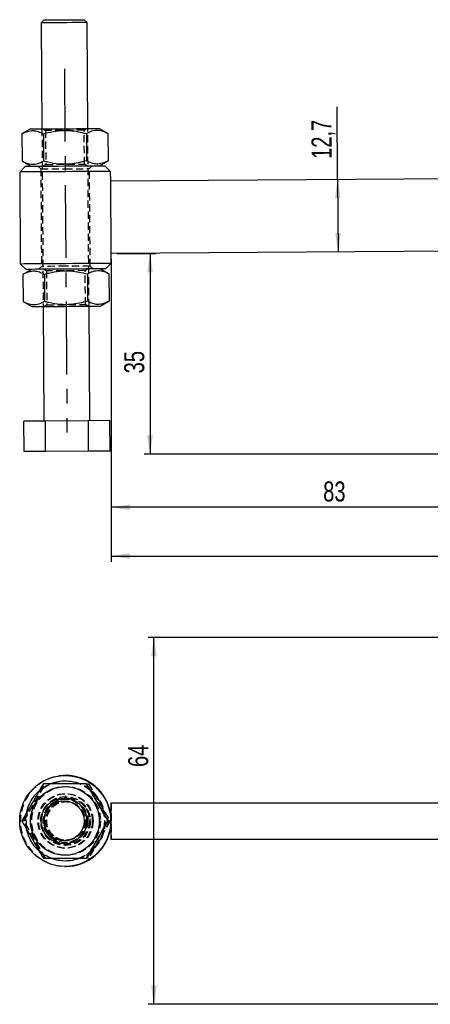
# Model space of a CAD drawing. Extents: x 26 to 331, y 10 to 281.
# Tile 4 of 9: x 28 to 99, y 108 to 280. Entities that reach past the tile are written whole.
import ezdxf

# ---------------------------------------------------------------- set-up
doc = ezdxf.new("R2010")
doc.units = 0
doc.linetypes.add('CENTERX2', pattern=[20.32, 12.7, -2.54, 2.54, -2.54])
doc.linetypes.add('HIDDEN', pattern=[1.905, 1.27, -0.635])
doc.layers.get('0').update_dxf_attribs({"linetype": 'CONTINUOUS'})
doc.layers.add('FORMATO', color=179, linetype='CONTINUOUS')
doc.styles.add('SLDTEXTSTYLE0', font='TXT', dxfattribs={"width": 0.75})
doc.dimstyles.new('SLDDIMSTYLE0', dxfattribs={"dimtxt": 3.5, "dimasz": 3.302, "dimexe": 0, "dimexo": 0.0625, "dimgap": 0.875, "dimtad": 1, "dimdec": 0, "dimrnd": 1e-09, "dimzin": 12, "dimtxsty": 'SLDTEXTSTYLE0', "dimsah": 1, "dimcen": 0.09, "dimazin": 3, "dimtfac": 1, "dimtdec": 0, "dimtofl": 0, "dimtmove": 0, "dimatfit": 3, "dimtolj": 1, "dimtzin": 12})
doc.dimstyles.new('SLDDIMSTYLE1', dxfattribs={"dimtxt": 3.5, "dimasz": 3.302, "dimexe": 0, "dimexo": 0.0625, "dimgap": 0.875, "dimtad": 1, "dimdec": 0, "dimrnd": 1e-09, "dimzin": 12, "dimtxsty": 'SLDTEXTSTYLE0', "dimsah": 1, "dimcen": 0.09, "dimazin": 3, "dimtfac": 1, "dimtofl": 0, "dimtmove": 0, "dimatfit": 3, "dimtolj": 1, "dimtzin": 12})
doc.dimstyles.new('SLDDIMSTYLE2', dxfattribs={"dimtxt": 3.5, "dimasz": 3.302, "dimexe": 0, "dimexo": 0.0625, "dimgap": 0.875, "dimtad": 1, "dimdec": 3, "dimrnd": 1e-09, "dimzin": 12, "dimtxsty": 'SLDTEXTSTYLE0', "dimsah": 1, "dimcen": 0.09, "dimazin": 3, "dimtfac": 1, "dimtdec": 3, "dimtofl": 0, "dimtmove": 0, "dimatfit": 3, "dimtolj": 1, "dimtzin": 12})

# ---------------------------------------------------------------- blocks, each defined once
blk = doc.blocks.new('_D')
at = {"layer": 'FORMATO'}
for p, q in [((44.66, 238.95), (51.44, 238.95)), ((50.44, 238.95), (50.44, 203.92)), ((126.18, 203.92), (49.44, 203.92))]:
    blk.add_line(p, q, dxfattribs=at)
for points in [[(50.44, 238.95), (49.93, 235.65), (50.95, 235.65)], [(50.44, 203.92), (50.95, 207.22), (49.93, 207.22)]]:
    blk.add_solid(points, dxfattribs=at)
at = {"layer": 'FORMATO', "insert": (45.93, 218.05), "char_height": 3.5, "attachment_point": 1, "rotation": 90, "style": 'SLDTEXTSTYLE0'}
blk.add_mtext('35', dxfattribs=at)
blk = doc.blocks.new('_D_1')
at = {"layer": 'FORMATO'}
for p, q in [((43.66, 237.95), (43.66, 193.68)), ((127.18, 202.92), (127.18, 193.68)), ((127.18, 194.68), (43.66, 194.68))]:
    blk.add_line(p, q, dxfattribs=at)
for points in [[(43.66, 194.68), (46.96, 194.17), (46.96, 195.18)], [(127.18, 194.68), (123.88, 195.18), (123.88, 194.17)]]:
    blk.add_solid(points, dxfattribs=at)
at = {"layer": 'FORMATO', "insert": (80.67, 199.19), "char_height": 3.5, "attachment_point": 1, "style": 'SLDTEXTSTYLE0'}
blk.add_mtext('83', dxfattribs=at)
blk = doc.blocks.new('_D_2')
at = {"layer": 'FORMATO'}
for p, q in [((311.82, 252.61), (311.82, 185.16)), ((43.66, 237.95), (43.66, 185.16)), ((43.66, 186.16), (311.82, 186.16))]:
    blk.add_line(p, q, dxfattribs=at)
for points in [[(43.66, 186.16), (46.96, 185.66), (46.96, 186.67)], [(311.82, 186.16), (308.51, 186.67), (308.51, 185.66)]]:
    blk.add_solid(points, dxfattribs=at)
at = {"layer": 'FORMATO', "insert": (170.91, 190.68), "char_height": 3.5, "attachment_point": 1, "style": 'SLDTEXTSTYLE0'}
blk.add_mtext('268', dxfattribs=at)
blk = doc.blocks.new('_D_5')
at = {"layer": 'FORMATO'}
for q in [(83.1, 264.54), (83.28, 239.23)]:
    blk.add_line((83.19, 251.93), q, dxfattribs=at)
for points in [[(83.19, 251.93), (82.7, 248.62), (83.72, 248.63)], [(83.28, 239.23), (83.76, 242.53), (82.75, 242.53)]]:
    blk.add_solid(points, dxfattribs=at)
at = {"layer": 'FORMATO', "insert": (78.65, 255.46), "char_height": 3.5, "attachment_point": 1, "rotation": 90.4032, "style": 'SLDTEXTSTYLE0'}
blk.add_mtext('12,7', dxfattribs=at)
blk = doc.blocks.new('_D_8')
at = {"layer": 'FORMATO'}
for p, q in [((128.97, 171.94), (50.13, 171.94)), ((51.13, 107.94), (51.13, 171.94)), ((128.97, 107.94), (50.13, 107.94))]:
    blk.add_line(p, q, dxfattribs=at)
for points in [[(51.13, 171.94), (50.62, 168.64), (51.64, 168.64)], [(51.13, 107.94), (51.64, 111.24), (50.62, 111.24)]]:
    blk.add_solid(points, dxfattribs=at)
at = {"layer": 'FORMATO', "insert": (46.62, 149.35), "char_height": 3.5, "attachment_point": 1, "rotation": 90, "style": 'SLDTEXTSTYLE0'}
blk.add_mtext('64', dxfattribs=at)

msp = doc.modelspace()

# ---------------------------------------------------------------- linework, layer by layer
at = {"color": 7, "linetype": 'CONTINUOUS'}
for p, q in [((31.935874, 279.717627), (31.439405, 279.214124)), ((31.439405, 279.214124), (31.569589, 260.714578)), ((39.439205, 279.270421), (38.935694, 279.766883)), ((39.569389, 260.770875), (39.439205, 279.270421)), ((29.569637, 260.700504), (28.070237, 259.820699)), ((28.070237, 259.820699), (28.103742, 255.059282)), ((31.822923, 259.847107), (31.856428, 255.085691)), ((39.328288, 259.899925), (39.361793, 255.138508)), ((43.080974, 259.926333), (41.569341, 260.784949)), ((43.080974, 259.926333), (43.114479, 255.164917)), ((28.103742, 255.059282), (29.615376, 254.200666)), ((41.61508, 254.285111), (43.114479, 255.164917)), ((28.677899, 254.194069), (27.68496, 253.187056)), ((27.68496, 253.187056), (27.797553, 237.187454)), ((43.55957, 253.29877), (42.552556, 254.291709)), ((43.571178, 251.648809), (43.55957, 253.29877)), ((43.571178, 251.648809), (126.350155, 252.231344)), ((43.660547, 238.949123), (43.571178, 251.648809)), ((124.30723, 239.516652), (43.660547, 238.949123)), ((43.672163, 237.299166), (43.660547, 238.949123)), ((27.797553, 237.187454), (28.804566, 236.194515)), ((42.679224, 236.292153), (43.672163, 237.299166)), ((29.742043, 236.201112), (28.242644, 235.321307)), ((43.25338, 235.426941), (41.741747, 236.285555)), ((43.25338, 235.426941), (43.286886, 230.665523)), ((28.242644, 235.321307), (28.276149, 230.559888)), ((31.99533, 235.347715), (32.028835, 230.586297)), ((39.500694, 235.400532), (39.5342, 230.639114)), ((28.276149, 230.559888), (29.787782, 229.701272)), ((41.787486, 229.785717), (43.286886, 230.665523)), ((31.787734, 229.715346), (31.928476, 209.715842)), ((39.928276, 209.772138), (39.787534, 229.771643)), ((32.175693, 209.717582), (28.423007, 209.691173)), ((28.460305, 204.391304), (28.423007, 209.691173)), ((39.681058, 209.770398), (32.175693, 209.717582)), ((32.212991, 204.417713), (32.175693, 209.717582)), ((43.433744, 209.796807), (39.681058, 209.770398)), ((39.718356, 204.47053), (39.681058, 209.770398)), ((43.471042, 204.496938), (43.433744, 209.796807)), ((43.471042, 204.496938), (39.718356, 204.47053)), ((32.212991, 204.417713), (28.460305, 204.391304)), ((39.718356, 204.47053), (32.212991, 204.417713)), ((35.734858, 147.878608), (35.622265, 147.878608)), ((35.569485, 143.941107), (35.439301, 143.941107)), ((43.571178, 143.116107), (43.571178, 136.766107)), ((43.571178, 143.116107), (121.162053, 143.116107)), ((43.080974, 139.941107), (43.114479, 139.941107)), ((35.439301, 135.941107), (35.569485, 135.941107)), ((43.571178, 136.766107), (121.162053, 136.766107)), ((35.622265, 132.003607), (35.734858, 132.003607))]:
    msp.add_line(p, q, dxfattribs=at)
at = {"color": 7, "linetype": 'HIDDEN'}
for p, q in [((31.569589, 260.714578), (31.787734, 229.715346)), ((31.779009, 260.716054), (32.196622, 260.427999)), ((32.196622, 260.427999), (32.238263, 254.510115)), ((38.946453, 260.475501), (39.35996, 260.7694)), ((38.988094, 254.557616), (38.946453, 260.475501)), ((39.787534, 229.771643), (39.569389, 260.770875)), ((32.238263, 254.510115), (31.824756, 254.216216)), ((39.405707, 254.269562), (38.988094, 254.557616)), ((30.865345, 254.209462), (31.368855, 253.712992)), ((31.368855, 253.712992), (31.488482, 236.713414)), ((39.868641, 253.772809), (40.365111, 254.276316)), ((39.988268, 236.773229), (39.868641, 253.772809)), ((31.488482, 236.713414), (30.992012, 236.209908)), ((31.951423, 236.21666), (32.369028, 235.928607)), ((32.369028, 235.928607), (32.41067, 230.010723)), ((39.11886, 235.976107), (39.532374, 236.270008)), ((39.160508, 230.058222), (39.11886, 235.976107)), ((40.491778, 236.27676), (39.988268, 236.773229)), ((32.41067, 230.010723), (31.997162, 229.71682)), ((39.578113, 229.77017), (39.160508, 230.058222)), ((28.423007, 139.941107), (32.175693, 146.441107)), ((28.460305, 139.941107), (32.212991, 146.441107)), ((39.605174, 146.441107), (39.681058, 146.441107)), ((39.681058, 146.441107), (43.433744, 139.941107)), ((39.718356, 146.441107), (39.681058, 146.441107)), ((39.718356, 146.441107), (43.471042, 139.941107)), ((35.928379, 143.941107), (35.569485, 143.941107)), ((35.613183, 143.316107), (35.571534, 143.316107)), ((35.738375, 144.191108), (35.618748, 144.191108)), ((35.785589, 143.316107), (35.74394, 143.316107)), ((43.660547, 143.116107), (43.660547, 136.766107)), ((28.070237, 139.941107), (28.103742, 139.941107)), ((28.242644, 139.941107), (28.276149, 139.941107)), ((32.175693, 133.441107), (28.423007, 139.941107)), ((28.460305, 139.941107), (28.423007, 139.941107)), ((32.212991, 133.441107), (28.460305, 139.941107)), ((43.433744, 139.941107), (39.681058, 133.441107)), ((43.471042, 139.941107), (39.718356, 133.441107)), ((43.25338, 139.941107), (43.286886, 139.941107)), ((43.471042, 139.941107), (43.433744, 139.941107)), ((35.569485, 135.941107), (35.928379, 135.941107)), ((35.571534, 136.566107), (35.613183, 136.566107)), ((35.74394, 136.566107), (35.785589, 136.566107)), ((35.618748, 135.691107), (35.738375, 135.691107)), ((39.681058, 133.441107), (39.605174, 133.441107)), ((39.718356, 133.441107), (39.681058, 133.441107))]:
    msp.add_line(p, q, dxfattribs=at)
at = {"color": 7, "linetype": 'CONTINUOUS', "flags": 128}
for points in [[(38.903322, 279.266643), (38.348723, 279.262747), (37.637282, 279.25774), (36.807347, 279.251899), (35.903666, 279.245536), (34.974943, 279.239002), (34.071255, 279.232639), (33.24132, 279.226805), (32.529879, 279.221798), (31.975288, 279.217894), (31.607438, 279.215301), (31.44617, 279.214169), (31.439405, 279.214124)], [(31.935874, 279.717627), (31.955044, 279.717761), (32.155376, 279.719169), (32.561835, 279.72203), (33.148866, 279.726165), (33.879596, 279.731306), (34.708108, 279.737133), (35.582345, 279.743287), (36.447372, 279.749374), (37.248831, 279.755014), (37.936378, 279.759857), (38.4668, 279.76359)], [(38.4668, 279.76359), (38.80677, 279.765981), (38.934927, 279.766883), (38.935694, 279.766883)], [(39.439205, 279.270421), (39.43244, 279.270369), (39.271164, 279.269236), (38.903322, 279.266643)], [(29.569637, 260.700504), (29.678065, 260.701268), (29.999416, 260.703529), (30.522089, 260.707206), (31.22719, 260.712168), (32.089229, 260.718237), (33.077057, 260.725188), (34.15497, 260.732773), (35.284001, 260.740719), (36.423359, 260.748736), (37.531849, 260.756536), (38.569416, 260.763838), (39.498556, 260.770376), (40.285688, 260.775915), (40.902372, 260.780255), (41.326303, 260.783239), (41.542168, 260.784759), (41.569341, 260.784949)], [(35.622265, 253.242913), (34.315828, 253.233719), (33.045027, 253.224778), (31.84453, 253.216329), (30.747074, 253.208607), (29.782604, 253.201819), (28.97742, 253.196153), (28.353493, 253.191761), (27.927842, 253.188766), (27.712073, 253.187246), (27.68496, 253.187056)], [(28.677899, 254.194069), (28.783295, 254.19481), (29.096271, 254.197012), (29.607329, 254.20061), (30.300926, 254.20549), (31.155999, 254.211507), (32.146562, 254.218477), (33.24252, 254.226192), (34.410577, 254.23441), (35.615231, 254.242889)], [(35.615231, 254.242889), (36.819886, 254.251367), (37.987936, 254.259585), (39.083894, 254.267297), (40.074456, 254.274271), (40.929529, 254.280287), (41.623134, 254.285167), (42.134184, 254.288762), (42.447161, 254.290967), (42.552556, 254.291709)], [(43.55957, 253.29877), (43.532457, 253.29858), (43.316688, 253.29706), (42.891036, 253.294065), (42.26711, 253.289673), (41.461933, 253.284006), (40.497455, 253.277219), (39.400007, 253.269496), (38.199503, 253.261051), (36.928702, 253.252107), (35.622265, 253.242913)], [(27.797553, 237.187454), (27.824666, 237.187644), (28.040435, 237.189162), (28.466086, 237.192157), (29.090013, 237.196549), (29.895197, 237.202215), (30.859667, 237.209001), (31.957116, 237.216725), (33.15762, 237.225172), (34.428421, 237.234115), (35.734858, 237.243309)], [(35.734858, 237.243309), (37.041295, 237.252503), (38.312096, 237.261445), (39.5126, 237.269894), (40.610049, 237.277617), (41.574519, 237.284404), (42.379703, 237.29007), (43.00363, 237.294461), (43.429281, 237.297456), (43.64505, 237.298974), (43.672163, 237.299166)], [(35.741899, 236.243335), (34.537244, 236.234856), (33.369187, 236.226636), (32.273229, 236.218925), (31.282667, 236.211953), (30.427593, 236.205936), (29.733989, 236.201054), (29.222939, 236.19746), (28.909962, 236.195256), (28.804566, 236.194515)], [(42.679224, 236.292153), (42.573828, 236.291411), (42.260851, 236.28921), (41.749801, 236.285613), (41.056197, 236.280731), (40.201123, 236.274715), (39.210561, 236.267743), (38.114603, 236.260031), (36.946546, 236.251812), (35.741899, 236.243335)], [(29.787782, 229.701272), (29.896211, 229.702036), (30.217569, 229.704297), (30.740242, 229.707976), (31.445343, 229.712938), (32.307382, 229.719003), (33.29521, 229.725956), (34.373115, 229.733541), (35.502154, 229.741487), (36.641504, 229.749504), (37.749994, 229.757304), (38.787562, 229.764606), (39.716702, 229.771144), (40.503841, 229.776683), (41.120518, 229.781023), (41.544448, 229.784007), (41.760321, 229.785525), (41.787486, 229.785717)], [(33.286083, 133.406299), (34.410577, 133.109004), (35.615231, 133.003607)]]:
    msp.add_lwpolyline(points, dxfattribs=at)
at = {"color": 7, "linetype": 'HIDDEN', "flags": 128}
for points in [[(38.946453, 260.475501), (38.91984, 260.475314), (38.70945, 260.473832), (38.301903, 260.470963), (37.722785, 260.466888), (37.008505, 260.461862), (36.203932, 260.4562), (35.359624, 260.450258), (34.528631, 260.444409), (33.763166, 260.439022), (33.11133, 260.434437), (32.614071, 260.430939), (32.302651, 260.428744), (32.196622, 260.427999), (32.196622, 260.427999)], [(32.238263, 254.510115), (32.264877, 254.510301), (32.475266, 254.511784), (32.882813, 254.514652), (33.461932, 254.518728), (34.176211, 254.523753), (34.980785, 254.529416), (35.825092, 254.535357), (36.656085, 254.541206), (37.42155, 254.546593), (38.073387, 254.551179), (38.570646, 254.554677), (38.882065, 254.556871), (38.988094, 254.557616), (38.988094, 254.557616)], [(31.368855, 253.712992), (31.475406, 253.713745), (31.789723, 253.715954), (32.296043, 253.719519), (32.968979, 253.724254), (33.774789, 253.729924), (34.673053, 253.736245), (35.618748, 253.742899)], [(35.618748, 253.742899), (36.564435, 253.749556), (37.462707, 253.755878), (38.26851, 253.761548), (38.941446, 253.766282), (39.447773, 253.769848), (39.762091, 253.772057), (39.868641, 253.772809)], [(35.738375, 236.743321), (34.792687, 236.736667), (33.894416, 236.730346), (33.088613, 236.724674), (32.415676, 236.719939), (31.909357, 236.716376), (31.595032, 236.714165), (31.488482, 236.713414)], [(39.11886, 235.976107), (39.092246, 235.975918), (38.881864, 235.974439), (38.47431, 235.971571), (37.895199, 235.967495), (37.180911, 235.962468), (36.376338, 235.956806), (35.532031, 235.950866), (34.701038, 235.945017), (33.935573, 235.93963), (33.283736, 235.935043), (32.786484, 235.931545), (32.475058, 235.929352), (32.369028, 235.928607), (32.369028, 235.928607)], [(39.988268, 236.773229), (39.881717, 236.772479), (39.567399, 236.770268), (39.06108, 236.766704), (38.388144, 236.761968), (37.582334, 236.756298), (36.684069, 236.749976), (35.738375, 236.743321)], [(32.41067, 230.010723), (32.437283, 230.010909), (32.647673, 230.01239), (33.055227, 230.015258), (33.634338, 230.019334), (34.348618, 230.024359), (35.153191, 230.030022), (35.997498, 230.035963), (36.828491, 230.041812), (37.593957, 230.047199), (38.245793, 230.051785), (38.743052, 230.055285), (39.054479, 230.057477), (39.160508, 230.058222), (39.160508, 230.058222)], [(40.056806, 145.270301), (39.083894, 145.949159), (38.014073, 146.450651)], [(42.452749, 138.76852), (42.552556, 139.941107), (42.457591, 141.085056)], [(38.021017, 133.434126), (39.083894, 133.933056), (40.034648, 134.593522)]]:
    msp.add_lwpolyline(points, dxfattribs=at)
at = {"color": 7, "linetype": 'CONTINUOUS'}
for centre, radius in [((35.62224, 139.940965), 7.937358), ((35.569592, 139.941109), 5.999955), ((35.439214, 139.941047), 3.999975), ((35.435727, 139.941049), 3.499957)]:
    msp.add_circle(centre, radius, dxfattribs=at)
at = {"color": 7, "linetype": 'HIDDEN'}
for centre, radius in [((35.615332, 139.941109), 5.999956), ((35.741999, 139.941109), 5.999956), ((35.787738, 139.941109), 5.999956), ((35.615211, 139.941026), 4.749919), ((35.741912, 139.941026), 4.749919), ((35.618761, 139.941037), 4.24993), ((35.738361, 139.941037), 4.24993), ((35.569417, 139.941131), 3.790544), ((35.61516, 139.941101), 3.790547), ((35.928437, 139.941157), 3.999955), ((35.741828, 139.941101), 3.790546), ((35.787567, 139.941101), 3.790547), ((35.571596, 139.941094), 3.374974), ((35.61312, 139.941094), 3.374974), ((35.744002, 139.941094), 3.374974), ((35.785533, 139.941094), 3.374975)]:
    msp.add_circle(centre, radius, dxfattribs=at)
for centre, radius, start, end in [((35.735014, 139.941107), 7.9375, 90.00112828, 269.99887172), ((35.741881, 139.941048), 6.937441, 270.00014968, 135.80382901), ((35.615213, 139.941431), 6.937171, 110.05386957, 131.5735503), ((35.615737, 139.941098), 6.937834, 169.34887162, 191.74245644), ((35.742182, 139.941107), 6.937615, 163.77657639, 195.9321395), ((35.734578, 139.941107), 7.937582, 350.85089232, 9.14910768), ((35.741913, 139.940856), 6.937249, 223.86595901, 269.999885), ((35.615079, 139.940562), 6.936917, 229.26560834, 250.38249905)]:
    msp.add_arc(centre, radius, start, end, dxfattribs=at)
at = {"color": 7, "linetype": 'CONTINUOUS'}
for centre, radius, start, end in [((35.734782, 139.941249), 7.937359, 9.14833369, 89.99944843), ((35.615227, 139.941812), 6.936818, 69.76853213, 110.05505567), ((35.615429, 139.941155), 6.937521, 131.57337817, 169.34886412), ((35.615248, 139.941282), 6.937282, 9.48989186, 50.18993741), ((35.615477, 139.941093), 6.937578, 191.74284774, 229.26597566), ((35.734774, 139.940975), 7.937368, 270.00060541, 350.85161247), ((35.613946, 139.941696), 6.9387, 309.57650736, 350.26582879), ((35.615245, 139.940682), 6.937075, 269.99988652, 290.29165753)]:
    msp.add_arc(centre, radius, start, end, dxfattribs=at)
for points, knots in [([(28.070237, 259.820699), (28.394762, 259.990669), (29.050848, 260.334294), (30.025583, 260.465179), (30.959495, 260.289716), (31.533361, 259.995542), (31.822923, 259.847107)], [0, 0, 0, 0, 0.2646024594, 0.5349419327, 0.7653399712, 1, 1, 1, 1]), ([(31.822923, 259.847107), (32.075199, 259.918547), (32.943875, 260.164541), (34.481903, 260.444746), (36.77325, 260.502296), (38.371492, 260.125497), (39.328288, 259.899925)], [0, 0, 0, 0, 0.1033334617, 0.3558134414, 0.6143540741, 1, 1, 1, 1]), ([(39.328288, 259.899925), (39.652813, 260.069895), (40.308899, 260.41352), (41.283633, 260.544405), (42.217546, 260.368942), (42.791411, 260.074768), (43.080974, 259.926333)], [0, 0, 0, 0, 0.2646024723, 0.5349419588, 0.7653399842, 1, 1, 1, 1]), ([(31.856428, 255.085691), (31.531904, 254.91572), (30.875817, 254.572094), (29.901083, 254.441217), (28.967171, 254.616672), (28.393305, 254.910847), (28.103742, 255.059282)], [0, 0, 0, 0, 0.2646024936, 0.5349419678, 0.7653399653, 1, 1, 1, 1]), ([(39.361793, 255.138508), (38.408268, 254.899471), (36.831398, 254.504169), (34.540199, 254.523852), (32.997504, 254.779844), (32.109683, 255.01781), (31.856428, 255.085691)], [0, 0, 0, 0, 0.3856436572, 0.6377491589, 0.8966665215, 1, 1, 1, 1]), ([(43.114479, 255.164917), (42.789954, 254.994947), (42.133868, 254.651321), (41.159134, 254.520436), (40.225222, 254.695899), (39.651356, 254.990073), (39.361793, 255.138508)], [0, 0, 0, 0, 0.26460245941, 0.53494193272, 0.76533997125, 1, 1, 1, 1]), ([(28.242644, 235.321307), (28.567168, 235.491276), (29.223253, 235.8349), (30.197999, 235.965785), (31.1319, 235.790324), (31.705766, 235.49615), (31.99533, 235.347715)], [0, 0, 0, 0, 0.2646024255, 0.5349424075, 0.7653399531, 1, 1, 1, 1]), ([(31.99533, 235.347715), (32.247606, 235.419154), (33.116283, 235.665142), (34.654308, 235.945356), (36.945657, 236.002903), (38.543898, 235.626105), (39.500694, 235.400532)], [0, 0, 0, 0, 0.1033333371, 0.3558134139, 0.6143540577, 1, 1, 1, 1]), ([(39.500694, 235.400532), (39.825219, 235.570502), (40.481304, 235.914127), (41.456048, 236.045008), (42.38996, 235.869549), (42.963821, 235.575375), (43.25338, 235.426941)], [0, 0, 0, 0, 0.2646024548, 0.5349424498, 0.7653404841, 1, 1, 1, 1]), ([(32.028835, 230.586297), (31.70431, 230.416328), (31.048224, 230.072704), (30.07349, 229.941819), (29.139577, 230.117279), (28.565711, 230.411453), (28.276149, 230.559888)], [0, 0, 0, 0, 0.2646024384, 0.5349419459, 0.7653399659, 1, 1, 1, 1]), ([(39.5342, 230.639114), (38.580674, 230.400077), (37.003804, 230.004776), (34.712605, 230.024457), (33.169911, 230.280453), (32.282089, 230.518417), (32.028835, 230.586297)], [0, 0, 0, 0, 0.3856436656, 0.6377491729, 0.8966665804, 1, 1, 1, 1]), ([(43.286886, 230.665523), (42.962364, 230.495553), (42.306284, 230.151929), (41.331539, 230.021045), (40.397628, 230.196505), (39.823762, 230.490679), (39.5342, 230.639114)], [0, 0, 0, 0, 0.26460194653, 0.53494192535, 0.76533995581, 1, 1, 1, 1]), ([(31.822923, 146.441107), (31.496037, 145.876959), (30.835178, 144.736432), (29.858699, 143.04657), (28.927348, 141.431168), (28.357681, 140.440819), (28.070237, 139.941107)], [0, 0, 0, 0, 0.2646026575, 0.5349420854, 0.7653400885, 1, 1, 1, 1]), ([(39.328288, 146.441107), (38.371492, 146.441107), (36.789214, 146.441107), (34.498518, 146.441107), (32.959579, 146.441107), (32.075196, 146.441107), (31.822923, 146.441107)], [0, 0, 0, 0, 0.3856440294, 0.6377493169, 0.8966670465, 1, 1, 1, 1]), ([(43.080974, 139.941107), (42.754092, 140.505256), (42.093238, 141.645787), (41.116749, 143.335642), (40.185399, 144.951047), (39.615732, 145.941395), (39.328288, 146.441107)], [0, 0, 0, 0, 0.2646021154, 0.534942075, 0.7653401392, 1, 1, 1, 1]), ([(39.361793, 146.441107), (39.688679, 145.876959), (40.349538, 144.736432), (41.326017, 143.04657), (42.257368, 141.431168), (42.827036, 140.440819), (43.114479, 139.941107)], [0, 0, 0, 0, 0.26460267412, 0.53494211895, 0.76534018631, 1, 1, 1, 1]), ([(28.070237, 139.941107), (28.394762, 139.376959), (29.050848, 138.236431), (30.025583, 136.54657), (30.959495, 134.931167), (31.533361, 133.940819), (31.822923, 133.441107)], [0, 0, 0, 0, 0.2646024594, 0.5349419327, 0.7653399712, 1, 1, 1, 1]), ([(39.328288, 133.441107), (39.652813, 134.005255), (40.308899, 135.145783), (41.283633, 136.835644), (42.217546, 138.451047), (42.791411, 139.441395), (43.080974, 139.941107)], [0, 0, 0, 0, 0.2646024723, 0.5349419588, 0.7653399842, 1, 1, 1, 1]), ([(43.114479, 139.941107), (42.789954, 139.376959), (42.133868, 138.236431), (41.159134, 136.54657), (40.225222, 134.931167), (39.651356, 133.940819), (39.361793, 133.441107)], [0, 0, 0, 0, 0.26460245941, 0.53494193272, 0.76533997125, 1, 1, 1, 1]), ([(31.822923, 133.441107), (32.075199, 133.441107), (32.943875, 133.441107), (34.481903, 133.441107), (36.77325, 133.441107), (38.371492, 133.441107), (39.328288, 133.441107)], [0, 0, 0, 0, 0.1033334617, 0.3558134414, 0.6143540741, 1, 1, 1, 1])]:
    msp.add_open_spline(points, degree=3, knots=knots, dxfattribs=at)
at = {"color": 7, "linetype": 'HIDDEN'}
for points, knots in [([(28.103742, 139.941107), (28.430625, 140.505256), (29.091478, 141.645787), (30.067968, 143.335642), (30.999317, 144.951047), (31.568985, 145.941395), (31.856428, 146.441107)], [0, 0, 0, 0, 0.2646021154, 0.534942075, 0.7653401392, 1, 1, 1, 1]), ([(31.856428, 133.441107), (31.531904, 134.005255), (30.875817, 135.145783), (29.901083, 136.835644), (28.967171, 138.451048), (28.393305, 139.441395), (28.103742, 139.941107)], [0, 0, 0, 0, 0.2646024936, 0.5349419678, 0.7653399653, 1, 1, 1, 1])]:
    msp.add_open_spline(points, degree=3, knots=knots, dxfattribs=at)
at = {"layer": 'FORMATO', "linetype": 'CENTERX2'}
msp.add_line((35.49584, 271.208223), (35.942692, 207.709798), dxfattribs=at)

# ---------------------------------------------------------------- dimensions: what is measured, and where the dimension line sits
at = {"layer": 'FORMATO'}
for base, p1, p2, angle, dimstyle, picture, middle in [((83.277437, 239.227917), (43.57118, 251.64881), (43.660551, 238.949125), 270.40319542, 'SLDDIMSTYLE2', '_D_5', (83.131136, 260.017507)), ((50.438596, 203.922041), (43.660551, 238.949125), (127.180803, 203.922041), 90, 'SLDDIMSTYLE0', '_D', (50.438596, 220.631524)), ((43.660551, 194.67519), (127.180803, 203.922041), (43.660551, 238.949125), 0, 'SLDDIMSTYLE1', '_D_1', (83.258659, 194.67519)), ((51.129854, 171.941106), (129.968925, 107.941106), (129.968925, 171.941106), 90, 'SLDDIMSTYLE2', '_D_8', (51.129854, 151.931843))]:
    dim = msp.add_linear_dim(base=base, p1=p1, p2=p2, angle=angle, dimstyle=dimstyle, dxfattribs=at)
    dim.commit()
    dim.dimension.update_dxf_attribs({"geometry": picture, "text_midpoint": middle, "dimtype": 160})
dim = msp.add_linear_dim(base=(311.815443, 186.164491), p1=(43.660551, 238.949125), p2=(311.815443, 253.612582), dimstyle='SLDDIMSTYLE1', dxfattribs=at)
dim.commit()
dim.dimension.update_dxf_attribs({"geometry": '_D_2', "text_midpoint": (174.786844, 186.164491), "dimtype": 160})

doc.saveas('drawing.dxf')
